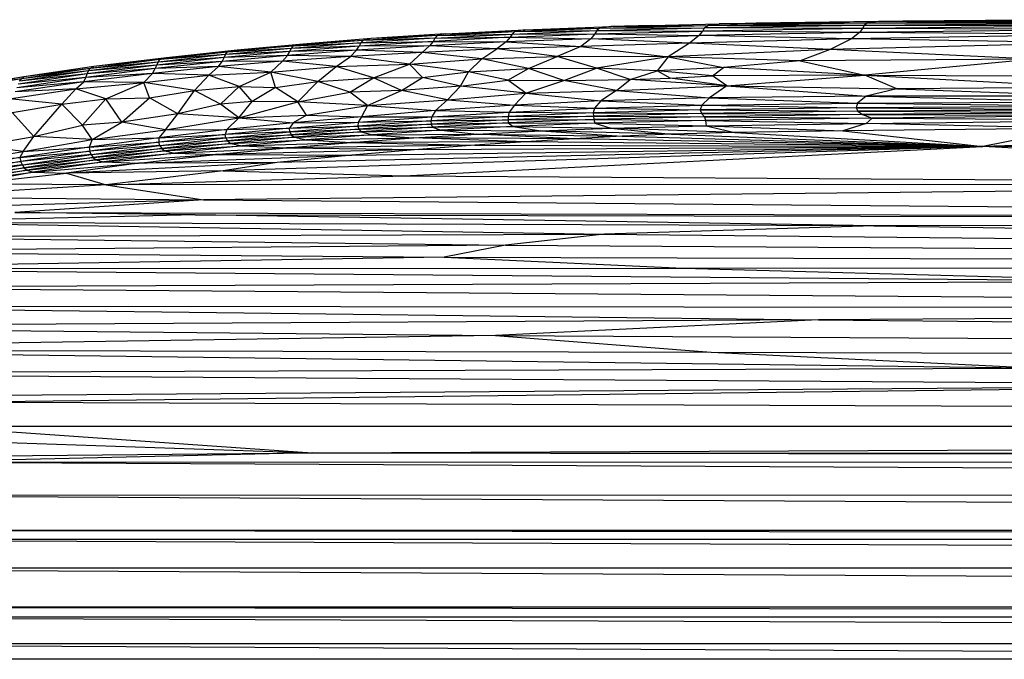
# Paper-space layout '_Inferior' of a CAD drawing. Header units: millimetres. Extents: x -124 to 674, y -133 to 0.
# Tile 4 of 9: x 39 to 118, y -52 to -1. Entities that reach past the tile are written whole.
import ezdxf

# ---------------------------------------------------------------- set-up
doc = ezdxf.new("R2010")
doc.units = ezdxf.units.MM

psp = doc.layouts.new('_Inferior')

# ---------------------------------------------------------------- linework, layer by layer
at = {"color": 7, "linetype": 'Continuous', "lineweight": 25}
for p, q in [((107.719, -0.769), (95.151, -0.938)), ((109.906, -0.729), (98.142, -0.876)), ((107.719, -0.769), (98.142, -0.876)), ((126.668, -0.721), (107.018, -0.889)), ((107.719, -0.769), (107.018, -0.889)), ((126.709, -0.61), (107.719, -0.769)), ((126.668, -0.721), (107.719, -0.769)), ((109.906, -0.729), (107.719, -0.769)), ((125.992, -0.601), (109.906, -0.729)), ((126.709, -0.61), (109.906, -0.729)), ((72.501, -1.884), (78.732, -1.554)), ((73.181, -1.732), (79.55, -1.406)), ((73.181, -1.732), (78.732, -1.554)), ((78.537, -1.753), (85.332, -1.481)), ((78.732, -1.554), (78.537, -1.753)), ((78.732, -1.554), (85.556, -1.285)), ((79.55, -1.406), (78.732, -1.554)), ((78.732, -1.554), (85.332, -1.481)), ((79.55, -1.406), (86.475, -1.144)), ((79.55, -1.406), (85.556, -1.285)), ((85.332, -1.481), (85.185, -1.746)), ((85.185, -1.746), (93.849, -1.514)), ((85.332, -1.481), (93.991, -1.258)), ((85.556, -1.285), (85.332, -1.481)), ((85.332, -1.481), (93.849, -1.514)), ((85.556, -1.285), (94.235, -1.069)), ((86.475, -1.144), (85.556, -1.285)), ((85.556, -1.285), (93.991, -1.258)), ((86.475, -1.144), (95.151, -0.938)), ((89.725, -1.061), (86.475, -1.144)), ((86.475, -1.144), (94.235, -1.069)), ((89.725, -1.061), (95.151, -0.938)), ((93.551, -1.884), (93.849, -1.514)), ((93.849, -1.514), (93.991, -1.258)), ((106.666, -1.31), (93.849, -1.514)), ((106.44, -1.637), (93.849, -1.514)), ((93.991, -1.258), (94.235, -1.069)), ((106.797, -1.071), (93.991, -1.258)), ((106.666, -1.31), (93.991, -1.258)), ((107.018, -0.889), (94.235, -1.069)), ((94.235, -1.069), (95.151, -0.938)), ((106.797, -1.071), (94.235, -1.069)), ((95.151, -0.938), (98.142, -0.876)), ((107.018, -0.889), (95.151, -0.938)), ((106.666, -1.31), (106.44, -1.637)), ((126.342, -1.407), (106.44, -1.637)), ((106.797, -1.071), (106.666, -1.31)), ((126.456, -1.125), (106.666, -1.31)), ((126.342, -1.407), (106.666, -1.31)), ((107.018, -0.889), (106.797, -1.071)), ((126.558, -0.897), (106.797, -1.071)), ((126.456, -1.125), (106.797, -1.071)), ((126.558, -0.897), (107.018, -0.889)), ((66.551, -2.272), (60.957, -2.71)), ((67.206, -2.12), (61.751, -2.559)), ((66.551, -2.272), (61.751, -2.559)), ((72.182, -2.343), (66.251, -2.723)), ((72.328, -2.083), (66.382, -2.47)), ((66.551, -2.272), (66.382, -2.47)), ((66.382, -2.47), (72.182, -2.343)), ((72.501, -1.884), (66.551, -2.272)), ((72.328, -2.083), (66.551, -2.272)), ((67.206, -2.12), (66.551, -2.272)), ((73.181, -1.732), (67.206, -2.12)), ((72.501, -1.884), (67.206, -2.12)), ((72.182, -2.343), (71.896, -2.696)), ((78.387, -2.019), (72.182, -2.343)), ((72.328, -2.083), (72.182, -2.343)), ((72.182, -2.343), (78.058, -2.394)), ((72.328, -2.083), (78.537, -1.753)), ((72.501, -1.884), (72.328, -2.083)), ((72.328, -2.083), (78.387, -2.019)), ((73.181, -1.732), (72.501, -1.884)), ((72.501, -1.884), (78.537, -1.753)), ((78.387, -2.019), (78.058, -2.394)), ((84.858, -2.135), (78.058, -2.394)), ((78.387, -2.019), (85.185, -1.746)), ((78.537, -1.753), (78.387, -2.019)), ((78.387, -2.019), (84.858, -2.135)), ((78.537, -1.753), (85.185, -1.746)), ((84.858, -2.135), (84.036, -2.746)), ((85.185, -1.746), (84.858, -2.135)), ((84.858, -2.135), (93.551, -1.884)), ((92.768, -2.494), (84.858, -2.135)), ((85.185, -1.746), (93.551, -1.884)), ((93.551, -1.884), (92.768, -2.494)), ((105.787, -2.15), (92.768, -2.494)), ((106.44, -1.637), (93.551, -1.884)), ((105.787, -2.15), (93.551, -1.884)), ((105.787, -2.15), (104.072, -2.993)), ((106.44, -1.637), (105.787, -2.15)), ((126.051, -1.795), (105.787, -2.15)), ((124.893, -2.481), (105.787, -2.15)), ((126.051, -1.795), (106.44, -1.637)), ((56.459, -3.056), (50.771, -3.656)), ((60.671, -3.156), (55.395, -3.648)), ((60.788, -2.907), (55.503, -3.403)), ((60.671, -3.156), (55.503, -3.403)), ((60.957, -2.71), (55.658, -3.206)), ((60.788, -2.907), (55.658, -3.206)), ((56.459, -3.056), (55.658, -3.206)), ((61.751, -2.559), (56.459, -3.056)), ((56.459, -3.056), (60.957, -2.71)), ((66.027, -3.06), (60.497, -3.474)), ((60.497, -3.474), (60.671, -3.156)), ((66.251, -2.723), (60.671, -3.156)), ((60.671, -3.156), (60.788, -2.907)), ((66.027, -3.06), (60.671, -3.156)), ((66.382, -2.47), (60.788, -2.907)), ((60.957, -2.71), (60.788, -2.907)), ((66.251, -2.723), (60.788, -2.907)), ((60.957, -2.71), (66.382, -2.47)), ((61.751, -2.559), (60.957, -2.71)), ((65.539, -3.567), (66.027, -3.06)), ((71.896, -2.696), (66.027, -3.06)), ((66.027, -3.06), (66.251, -2.723)), ((71.315, -3.232), (66.027, -3.06)), ((66.382, -2.47), (66.251, -2.723)), ((71.896, -2.696), (66.251, -2.723)), ((71.315, -3.232), (71.896, -2.696)), ((77.308, -2.942), (71.315, -3.232)), ((78.058, -2.394), (71.896, -2.696)), ((77.308, -2.942), (71.896, -2.696)), ((76.094, -3.744), (77.308, -2.942)), ((78.058, -2.394), (77.308, -2.942)), ((84.036, -2.746), (77.308, -2.942)), ((82.138, -3.568), (77.308, -2.942)), ((78.058, -2.394), (84.036, -2.746)), ((84.036, -2.746), (82.138, -3.568)), ((92.768, -2.494), (84.036, -2.746)), ((84.036, -2.746), (91.052, -3.59)), ((92.768, -2.494), (91.052, -3.59)), ((104.072, -2.993), (91.052, -3.59)), ((104.072, -2.993), (92.768, -2.494)), ((104.072, -2.993), (101.67, -3.918)), ((124.893, -2.481), (104.072, -2.993)), ((120.515, -3.777), (104.072, -2.993)), ((50.236, -3.805), (44.654, -4.52)), ((50.771, -3.656), (44.938, -4.371)), ((50.236, -3.805), (44.938, -4.371)), ((55.258, -3.951), (49.874, -4.537)), ((55.395, -3.648), (49.987, -4.245)), ((55.258, -3.951), (49.987, -4.245)), ((55.503, -3.403), (50.095, -4.002)), ((55.395, -3.648), (50.095, -4.002)), ((50.095, -4.002), (50.236, -3.805)), ((55.658, -3.206), (50.236, -3.805)), ((55.503, -3.403), (50.236, -3.805)), ((50.236, -3.805), (50.771, -3.656)), ((55.658, -3.206), (50.771, -3.656)), ((60.095, -3.938), (54.959, -4.372)), ((54.959, -4.372), (55.258, -3.951)), ((60.497, -3.474), (55.258, -3.951)), ((55.258, -3.951), (55.395, -3.648)), ((60.095, -3.938), (55.258, -3.951)), ((55.395, -3.648), (55.503, -3.403)), ((60.497, -3.474), (55.395, -3.648)), ((55.503, -3.403), (55.658, -3.206)), ((59.165, -4.808), (60.095, -3.938)), ((60.095, -3.938), (60.497, -3.474)), ((65.539, -3.567), (60.095, -3.938)), ((64.407, -4.363), (60.095, -3.938)), ((65.539, -3.567), (60.497, -3.474)), ((64.407, -4.363), (65.539, -3.567)), ((71.315, -3.232), (65.539, -3.567)), ((70.297, -4.169), (65.539, -3.567)), ((70.297, -4.169), (71.315, -3.232)), ((70.297, -4.169), (76.094, -3.744)), ((76.094, -3.744), (71.315, -3.232)), ((75.041, -4.788), (76.094, -3.744)), ((76.094, -3.744), (82.138, -3.568)), ((79.847, -4.537), (76.094, -3.744)), ((79.847, -4.537), (82.138, -3.568)), ((85.304, -4.507), (82.138, -3.568)), ((91.052, -3.59), (82.138, -3.568)), ((91.052, -3.59), (85.304, -4.507)), ((91.052, -3.59), (90.18, -4.707)), ((91.052, -3.59), (95.501, -4.441)), ((101.67, -3.918), (91.052, -3.59)), ((101.67, -3.918), (95.501, -4.441)), ((120.515, -3.777), (101.67, -3.918)), ((101.67, -3.918), (106.861, -5.071)), ((120.515, -3.777), (106.861, -5.071)), ((44.515, -4.718), (38.971, -5.542)), ((44.654, -4.52), (39.118, -5.343)), ((44.515, -4.718), (39.118, -5.343)), ((44.938, -4.371), (39.316, -5.193)), ((44.654, -4.52), (39.316, -5.193)), ((49.874, -4.537), (44.301, -5.246)), ((49.987, -4.245), (44.403, -4.961)), ((49.874, -4.537), (44.403, -4.961)), ((44.403, -4.961), (44.515, -4.718)), ((50.095, -4.002), (44.515, -4.718)), ((49.987, -4.245), (44.515, -4.718)), ((44.515, -4.718), (44.654, -4.52)), ((50.095, -4.002), (44.654, -4.52)), ((44.654, -4.52), (44.938, -4.371)), ((54.959, -4.372), (49.65, -4.919)), ((49.65, -4.919), (49.874, -4.537)), ((49.874, -4.537), (49.987, -4.245)), ((54.959, -4.372), (49.874, -4.537)), ((49.987, -4.245), (50.095, -4.002)), ((54.162, -5.054), (54.959, -4.372)), ((59.165, -4.808), (54.959, -4.372)), ((59.165, -4.808), (64.407, -4.363)), ((62.939, -5.572), (64.407, -4.363)), ((64.407, -4.363), (70.297, -4.169)), ((67.404, -5.261), (64.407, -4.363)), ((67.404, -5.261), (70.297, -4.169)), ((75.041, -4.788), (70.297, -4.169)), ((71.345, -5.244), (70.297, -4.169)), ((75.041, -4.788), (79.847, -4.537)), ((78.179, -5.47), (79.847, -4.537)), ((79.847, -4.537), (85.304, -4.507)), ((82.678, -5.483), (79.847, -4.537)), ((82.678, -5.483), (85.304, -4.507)), ((88.021, -5.403), (85.304, -4.507)), ((90.18, -4.707), (85.304, -4.507)), ((88.021, -5.403), (90.18, -4.707)), ((95.501, -4.441), (90.18, -4.707)), ((91.215, -5.311), (90.18, -4.707)), ((94.611, -5.101), (90.18, -4.707)), ((94.611, -5.101), (95.501, -4.441)), ((106.861, -5.071), (95.501, -4.441)), ((39.118, -5.343), (33.715, -6.27)), ((39.316, -5.193), (33.905, -6.12)), ((39.118, -5.343), (33.905, -6.12)), ((39.316, -5.193), (34.439, -6.023)), ((44.301, -5.246), (38.754, -6.065)), ((44.403, -4.961), (38.852, -5.784)), ((44.301, -5.246), (38.852, -5.784)), ((44.403, -4.961), (38.971, -5.542)), ((38.971, -5.542), (39.118, -5.343)), ((39.118, -5.343), (39.316, -5.193)), ((49.65, -4.919), (44.128, -5.601)), ((44.128, -5.601), (44.301, -5.246)), ((49.65, -4.919), (44.301, -5.246)), ((44.301, -5.246), (44.403, -4.961)), ((48.956, -5.637), (49.65, -4.919)), ((48.956, -5.637), (54.162, -5.054)), ((54.162, -5.054), (49.65, -4.919)), ((53.037, -6.294), (54.162, -5.054)), ((54.162, -5.054), (59.165, -4.808)), ((56.607, -5.966), (54.162, -5.054)), ((56.607, -5.966), (59.165, -4.808)), ((62.939, -5.572), (59.165, -4.808)), ((59.519, -6.04), (59.165, -4.808)), ((62.939, -5.572), (67.404, -5.261)), ((65.507, -6.429), (67.404, -5.261)), ((67.404, -5.261), (71.345, -5.244)), ((69.653, -6.303), (67.404, -5.261)), ((69.653, -6.303), (71.345, -5.244)), ((71.345, -5.244), (75.041, -4.788)), ((74.379, -5.94), (71.345, -5.244)), ((74.379, -5.94), (75.041, -4.788)), ((74.379, -5.94), (78.179, -5.47)), ((78.179, -5.47), (75.041, -4.788)), ((79.64, -6.493), (78.179, -5.47)), ((78.179, -5.47), (82.678, -5.483)), ((79.64, -6.493), (82.678, -5.483)), ((82.678, -5.483), (88.021, -5.403)), ((86.92, -6.295), (82.678, -5.483)), ((86.92, -6.295), (88.021, -5.403)), ((88.021, -5.403), (91.215, -5.311)), ((95.765, -5.925), (88.021, -5.403)), ((91.215, -5.311), (94.611, -5.101)), ((95.765, -5.925), (91.215, -5.311)), ((106.861, -5.071), (94.611, -5.101)), ((95.765, -5.925), (94.611, -5.101)), ((95.765, -5.925), (106.861, -5.071)), ((109.429, -6.159), (106.861, -5.071)), ((106.861, -5.071), (125.742, -6.05)), ((106.861, -5.071), (131.215, -5.139)), ((38.154, -6.956), (43.493, -6.156)), ((44.128, -5.601), (38.623, -6.398)), ((43.493, -6.156), (38.623, -6.398)), ((44.128, -5.601), (38.754, -6.065)), ((42.37, -7.377), (43.493, -6.156)), ((43.493, -6.156), (44.128, -5.601)), ((43.493, -6.156), (48.956, -5.637)), ((45.896, -6.973), (43.493, -6.156)), ((48.956, -5.637), (44.128, -5.601)), ((45.896, -6.973), (48.956, -5.637)), ((53.037, -6.294), (48.956, -5.637)), ((49.403, -6.888), (48.956, -5.637)), ((49.403, -6.888), (53.037, -6.294)), ((51.692, -8.166), (53.037, -6.294)), ((53.037, -6.294), (56.607, -5.966)), ((55.125, -7.398), (53.037, -6.294)), ((55.125, -7.398), (56.607, -5.966)), ((57.667, -7.176), (56.607, -5.966)), ((56.607, -5.966), (59.519, -6.04)), ((59.519, -6.04), (57.667, -7.176)), ((59.519, -6.04), (62.939, -5.572)), ((61.325, -7.203), (59.519, -6.04)), ((61.325, -7.203), (62.939, -5.572)), ((65.507, -6.429), (62.939, -5.572)), ((69.653, -6.303), (65.507, -6.429)), ((66.926, -7.507), (69.653, -6.303)), ((74.379, -5.94), (69.653, -6.303)), ((73.351, -7.05), (69.653, -6.303)), ((73.351, -7.05), (74.379, -5.94)), ((79.64, -6.493), (74.379, -5.94)), ((79.64, -6.493), (86.92, -6.295)), ((86.92, -6.295), (85.666, -7.131)), ((86.92, -6.295), (95.765, -5.925)), ((86.92, -6.295), (94.375, -6.881)), ((95.765, -5.925), (94.375, -6.881)), ((95.765, -5.925), (109.429, -6.159)), ((95.765, -5.925), (106.975, -6.758)), ((109.429, -6.159), (106.975, -6.758)), ((125.742, -6.05), (109.429, -6.159)), ((109.429, -6.159), (125.898, -6.736)), ((42.37, -7.377), (38.154, -6.956)), ((42.37, -7.377), (45.896, -6.973)), ((44.021, -9.09), (45.896, -6.973)), ((45.896, -6.973), (49.403, -6.888)), ((47.198, -8.843), (45.896, -6.973)), ((47.198, -8.843), (49.403, -6.888)), ((51.692, -8.166), (49.403, -6.888)), ((61.325, -7.203), (65.507, -6.429)), ((66.926, -7.507), (65.507, -6.429)), ((66.926, -7.507), (73.351, -7.05)), ((73.351, -7.05), (72.383, -7.904)), ((73.351, -7.05), (79.64, -6.493)), ((73.351, -7.05), (78.727, -7.471)), ((79.64, -6.493), (78.727, -7.471)), ((79.64, -6.493), (85.666, -7.131)), ((94.375, -6.881), (85.666, -7.131)), ((94.375, -6.881), (93.754, -7.471)), ((106.975, -6.758), (94.375, -6.881)), ((94.375, -6.881), (106.278, -7.301)), ((106.975, -6.758), (106.278, -7.301)), ((125.898, -6.736), (106.975, -6.758)), ((106.975, -6.758), (125.712, -7.205)), ((38.389, -8.061), (42.37, -7.377)), ((40.12, -9.991), (42.37, -7.377)), ((44.021, -9.09), (42.37, -7.377)), ((55.125, -7.398), (51.692, -8.166)), ((57.667, -7.176), (55.125, -7.398)), ((56.591, -8.483), (55.125, -7.398)), ((56.591, -8.483), (57.667, -7.176)), ((56.591, -8.483), (61.325, -7.203)), ((61.325, -7.203), (57.667, -7.176)), ((62.027, -8.268), (61.325, -7.203)), ((66.926, -7.507), (61.325, -7.203)), ((62.027, -8.268), (66.926, -7.507)), ((66.926, -7.507), (66.442, -8.4)), ((72.383, -7.904), (66.442, -8.4)), ((66.926, -7.507), (72.383, -7.904)), ((72.383, -7.904), (72.071, -8.418)), ((78.727, -7.471), (72.383, -7.904)), ((72.383, -7.904), (78.305, -8.034)), ((78.727, -7.471), (78.305, -8.034)), ((78.305, -8.034), (85.15, -7.717)), ((85.666, -7.131), (78.727, -7.471)), ((78.727, -7.471), (85.15, -7.717)), ((85.15, -7.717), (85.03, -8.088)), ((93.619, -7.856), (85.03, -8.088)), ((85.666, -7.131), (85.15, -7.717)), ((85.15, -7.717), (93.754, -7.471)), ((85.15, -7.717), (93.619, -7.856)), ((85.666, -7.131), (93.754, -7.471)), ((93.754, -7.471), (93.619, -7.856)), ((106.148, -7.681), (93.619, -7.856)), ((93.619, -7.856), (106.293, -7.963)), ((93.619, -7.856), (93.739, -8.138)), ((93.754, -7.471), (106.278, -7.301)), ((93.754, -7.471), (106.148, -7.681)), ((106.278, -7.301), (106.148, -7.681)), ((125.736, -7.558), (106.148, -7.681)), ((106.148, -7.681), (106.293, -7.963)), ((106.148, -7.681), (125.903, -7.83)), ((106.278, -7.301), (125.712, -7.205)), ((106.278, -7.301), (125.736, -7.558)), ((125.903, -7.83), (106.293, -7.963)), ((40.12, -9.991), (38.389, -8.061)), ((51.692, -8.166), (47.198, -8.843)), ((50.693, -9.45), (51.692, -8.166)), ((50.693, -9.45), (56.591, -8.483)), ((56.591, -8.483), (51.692, -8.166)), ((56.591, -8.483), (55.624, -9.424)), ((56.591, -8.483), (62.027, -8.268)), ((56.591, -8.483), (60.94, -8.89)), ((62.027, -8.268), (60.94, -8.89)), ((66.442, -8.4), (60.94, -8.89)), ((62.027, -8.268), (66.442, -8.4)), ((66.442, -8.4), (66.167, -8.849)), ((66.167, -8.849), (72.071, -8.418)), ((66.442, -8.4), (72.071, -8.418)), ((78.21, -8.383), (72.012, -8.739)), ((72.071, -8.418), (72.012, -8.739)), ((72.012, -8.739), (78.202, -8.647)), ((78.202, -8.647), (72.029, -8.993)), ((72.071, -8.418), (78.305, -8.034)), ((72.071, -8.418), (78.21, -8.383)), ((85.067, -8.363), (78.202, -8.647)), ((78.21, -8.383), (78.202, -8.647)), ((78.202, -8.647), (85.081, -8.621)), ((78.202, -8.647), (78.209, -8.895)), ((85.081, -8.621), (78.209, -8.895)), ((78.305, -8.034), (78.21, -8.383)), ((85.03, -8.088), (78.21, -8.383)), ((78.21, -8.383), (85.067, -8.363)), ((78.305, -8.034), (85.03, -8.088)), ((85.03, -8.088), (93.739, -8.138)), ((85.03, -8.088), (85.067, -8.363)), ((93.739, -8.138), (85.067, -8.363)), ((85.067, -8.363), (93.977, -8.399)), ((85.067, -8.363), (85.081, -8.621)), ((93.977, -8.399), (85.081, -8.621)), ((85.081, -8.621), (94.049, -8.708)), ((85.081, -8.621), (85.184, -8.92)), ((106.293, -7.963), (93.739, -8.138)), ((93.739, -8.138), (106.681, -8.214)), ((93.739, -8.138), (93.977, -8.399)), ((106.681, -8.214), (93.977, -8.399)), ((93.977, -8.399), (107.432, -8.509)), ((93.977, -8.399), (94.049, -8.708)), ((107.432, -8.509), (94.049, -8.708)), ((106.293, -7.963), (106.681, -8.214)), ((106.293, -7.963), (126.097, -8.064)), ((126.097, -8.064), (106.681, -8.214)), ((106.681, -8.214), (107.432, -8.509)), ((106.681, -8.214), (126.438, -8.312)), ((107.432, -8.509), (106.971, -8.935)), ((106.971, -8.935), (129.277, -8.682)), ((126.438, -8.312), (107.432, -8.509)), ((107.432, -8.509), (129.277, -8.682)), ((40.12, -9.991), (44.021, -9.09)), ((47.198, -8.843), (44.021, -9.09)), ((44.815, -10.223), (44.021, -9.09)), ((44.815, -10.223), (47.198, -8.843)), ((44.815, -10.223), (50.693, -9.45)), ((50.693, -9.45), (47.198, -8.843)), ((55.624, -9.424), (50.165, -10.091)), ((50.693, -9.45), (50.165, -10.091)), ((50.693, -9.45), (55.624, -9.424)), ((60.663, -9.313), (55.479, -9.826)), ((55.624, -9.424), (55.479, -9.826)), ((60.94, -8.89), (55.624, -9.424)), ((55.624, -9.424), (60.663, -9.313)), ((60.663, -9.313), (66.167, -8.849)), ((60.94, -8.89), (60.663, -9.313)), ((60.663, -9.313), (66.145, -9.149)), ((60.686, -9.601), (60.663, -9.313)), ((66.145, -9.149), (60.686, -9.601)), ((60.686, -9.601), (66.212, -9.395)), ((66.212, -9.395), (60.792, -9.841)), ((60.94, -8.89), (66.167, -8.849)), ((72.012, -8.739), (66.145, -9.149)), ((66.167, -8.849), (66.145, -9.149)), ((66.145, -9.149), (72.029, -8.993)), ((66.145, -9.149), (66.212, -9.395)), ((66.167, -8.849), (72.012, -8.739)), ((72.029, -8.993), (66.212, -9.395)), ((66.212, -9.395), (72.136, -9.228)), ((66.212, -9.395), (66.414, -9.618)), ((72.136, -9.228), (66.414, -9.618)), ((66.414, -9.618), (72.842, -9.48)), ((72.842, -9.48), (67.307, -9.843)), ((72.012, -8.739), (72.029, -8.993)), ((72.029, -8.993), (78.209, -8.895)), ((72.029, -8.993), (72.136, -9.228)), ((78.209, -8.895), (72.136, -9.228)), ((72.136, -9.228), (78.625, -9.172)), ((72.136, -9.228), (72.842, -9.48)), ((78.625, -9.172), (72.842, -9.48)), ((72.842, -9.48), (80.838, -9.524)), ((72.842, -9.48), (75.704, -9.788)), ((78.209, -8.895), (85.184, -8.92)), ((78.209, -8.895), (78.625, -9.172)), ((85.184, -8.92), (78.625, -9.172)), ((78.625, -9.172), (86.465, -9.308)), ((78.625, -9.172), (80.838, -9.524)), ((80.838, -9.524), (86.465, -9.308)), ((94.049, -8.708), (85.184, -8.92)), ((85.184, -8.92), (94.119, -9.126)), ((85.184, -8.92), (86.465, -9.308)), ((86.465, -9.308), (94.119, -9.126)), ((96.416, -9.671), (86.465, -9.308)), ((86.465, -9.308), (91.341, -9.807)), ((94.049, -8.708), (106.971, -8.935)), ((94.049, -8.708), (94.119, -9.126)), ((94.119, -9.126), (106.971, -8.935)), ((94.119, -9.126), (105.076, -9.534)), ((94.119, -9.126), (96.416, -9.671)), ((106.971, -8.935), (105.076, -9.534)), ((123.747, -9.328), (105.076, -9.534)), ((123.747, -9.328), (106.971, -8.935)), ((174.895, -8.962), (116.33, -10.805)), ((123.747, -9.328), (116.33, -10.805)), ((35.872, -10.743), (40.12, -9.991)), ((39.256, -11.194), (40.12, -9.991)), ((39.256, -11.194), (44.815, -10.223)), ((44.815, -10.223), (40.12, -9.991)), ((50.165, -10.091), (44.57, -10.842)), ((44.815, -10.223), (44.57, -10.842)), ((44.815, -10.223), (50.165, -10.091)), ((55.479, -9.826), (50.154, -10.439)), ((50.165, -10.091), (50.154, -10.439)), ((55.546, -10.105), (50.154, -10.439)), ((50.165, -10.091), (55.479, -9.826)), ((50.252, -10.711), (55.546, -10.105)), ((60.686, -9.601), (55.479, -9.826)), ((55.546, -10.105), (55.479, -9.826)), ((55.546, -10.105), (60.686, -9.601)), ((55.546, -10.105), (60.792, -9.841)), ((55.546, -10.105), (55.672, -10.343)), ((60.792, -9.841), (55.672, -10.343)), ((55.672, -10.343), (61.045, -10.055)), ((61.045, -10.055), (55.934, -10.549)), ((55.934, -10.549), (62.012, -10.255)), ((62.012, -10.255), (56.865, -10.731)), ((60.686, -9.601), (60.792, -9.841)), ((60.792, -9.841), (66.414, -9.618)), ((60.792, -9.841), (61.045, -10.055)), ((66.414, -9.618), (61.045, -10.055)), ((61.045, -10.055), (67.307, -9.843)), ((61.045, -10.055), (62.012, -10.255)), ((67.307, -9.843), (62.012, -10.255)), ((62.012, -10.255), (70.619, -10.101)), ((62.012, -10.255), (65.568, -10.462)), ((65.568, -10.462), (70.619, -10.101)), ((66.414, -9.618), (67.307, -9.843)), ((67.307, -9.843), (75.704, -9.788)), ((67.307, -9.843), (70.619, -10.101)), ((70.619, -10.101), (75.704, -9.788)), ((83.519, -10.169), (70.619, -10.101)), ((79.604, -10.404), (70.619, -10.101)), ((75.704, -9.788), (80.838, -9.524)), ((75.704, -9.788), (87.355, -9.97)), ((83.519, -10.169), (75.704, -9.788)), ((83.519, -10.169), (79.604, -10.404)), ((91.341, -9.807), (80.838, -9.524)), ((80.838, -9.524), (87.355, -9.97)), ((87.355, -9.97), (83.519, -10.169)), ((116.33, -10.805), (83.519, -10.169)), ((91.341, -9.807), (87.355, -9.97)), ((87.355, -9.97), (116.33, -10.805)), ((96.416, -9.671), (91.341, -9.807)), ((91.341, -9.807), (116.33, -10.805)), ((105.076, -9.534), (96.416, -9.671)), ((96.416, -9.671), (116.33, -10.805)), ((105.076, -9.534), (116.33, -10.805)), ((283.737, -9.545), (116.33, -10.805)), ((39.256, -11.194), (35.872, -10.743)), ((44.57, -10.842), (39.001, -11.688)), ((39.256, -11.194), (44.57, -10.842)), ((44.57, -10.842), (50.154, -10.439)), ((44.57, -10.842), (44.615, -11.167)), ((50.154, -10.439), (44.615, -11.167)), ((50.252, -10.711), (44.615, -11.167)), ((44.732, -11.435), (50.252, -10.711)), ((44.732, -11.435), (50.39, -10.947)), ((50.39, -10.947), (44.88, -11.672)), ((50.252, -10.711), (50.154, -10.439)), ((50.252, -10.711), (55.672, -10.343)), ((50.252, -10.711), (50.39, -10.947)), ((55.672, -10.343), (50.39, -10.947)), ((50.39, -10.947), (55.934, -10.549)), ((50.39, -10.947), (50.639, -11.151)), ((55.934, -10.549), (50.639, -11.151)), ((50.639, -11.151), (56.865, -10.731)), ((56.865, -10.731), (51.451, -11.319)), ((51.451, -11.319), (60.406, -10.896)), ((54.701, -11.448), (60.406, -10.896)), ((71.015, -11.031), (54.701, -11.448)), ((116.33, -10.805), (55.315, -12.737)), ((55.672, -10.343), (55.934, -10.549)), ((55.934, -10.549), (56.865, -10.731)), ((56.865, -10.731), (65.568, -10.462)), ((56.865, -10.731), (60.406, -10.896)), ((116.33, -10.805), (59.653, -12.067)), ((60.406, -10.896), (65.568, -10.462)), ((75.535, -10.681), (60.406, -10.896)), ((60.406, -10.896), (71.015, -11.031)), ((79.604, -10.404), (65.568, -10.462)), ((65.568, -10.462), (75.535, -10.681)), ((65.653, -11.488), (116.33, -10.805)), ((71.015, -11.031), (65.653, -11.488)), ((69.839, -13.153), (116.33, -10.805)), ((75.535, -10.681), (71.015, -11.031)), ((71.015, -11.031), (116.33, -10.805)), ((79.604, -10.404), (75.535, -10.681)), ((75.535, -10.681), (116.33, -10.805)), ((116.33, -10.805), (79.604, -10.404)), ((394.207, -11.064), (116.33, -10.805)), ((173.426, -13.803), (116.33, -10.805)), ((39.001, -11.688), (33.551, -12.632)), ((33.627, -12.123), (39.256, -11.194)), ((33.627, -12.123), (39.001, -11.688)), ((39.001, -11.688), (44.615, -11.167)), ((39.256, -11.194), (39.001, -11.688)), ((39.001, -11.688), (39.073, -11.999)), ((44.615, -11.167), (39.073, -11.999)), ((44.732, -11.435), (39.073, -11.999)), ((39.201, -12.267), (44.732, -11.435)), ((39.201, -12.267), (44.88, -11.672)), ((44.88, -11.672), (39.356, -12.504)), ((44.732, -11.435), (44.615, -11.167)), ((44.732, -11.435), (44.88, -11.672)), ((44.88, -11.672), (50.639, -11.151)), ((44.88, -11.672), (45.108, -11.873)), ((50.639, -11.151), (45.108, -11.873)), ((45.108, -11.873), (51.451, -11.319)), ((51.451, -11.319), (45.756, -12.034)), ((45.756, -12.034), (54.701, -11.448)), ((48.536, -12.135), (54.701, -11.448)), ((48.536, -12.135), (65.653, -11.488)), ((50.639, -11.151), (51.451, -11.319)), ((51.451, -11.319), (54.701, -11.448)), ((54.701, -11.448), (65.653, -11.488)), ((65.653, -11.488), (59.653, -12.067)), ((33.551, -12.632), (39.073, -11.999)), ((39.073, -11.999), (33.651, -12.932)), ((39.201, -12.267), (33.651, -12.932)), ((33.758, -13.205), (39.201, -12.267)), ((33.758, -13.205), (39.356, -12.504)), ((39.356, -12.504), (33.922, -13.444)), ((39.201, -12.267), (39.073, -11.999)), ((39.201, -12.267), (39.356, -12.504)), ((39.356, -12.504), (45.108, -11.873)), ((39.356, -12.504), (39.567, -12.705)), ((45.108, -11.873), (39.567, -12.705)), ((39.567, -12.705), (45.756, -12.034)), ((45.756, -12.034), (40.08, -12.862)), ((40.08, -12.862), (48.536, -12.135)), ((59.653, -12.067), (42.753, -12.945)), ((48.536, -12.135), (42.753, -12.945)), ((45.108, -11.873), (45.756, -12.034)), ((45.756, -12.034), (48.536, -12.135)), ((59.653, -12.067), (48.536, -12.135)), ((59.653, -12.067), (55.315, -12.737)), ((33.922, -13.444), (39.567, -12.705)), ((39.567, -12.705), (34.164, -13.64)), ((34.164, -13.64), (40.08, -12.862)), ((40.08, -12.862), (34.911, -13.797)), ((34.911, -13.797), (42.753, -12.945)), ((39.567, -12.705), (40.08, -12.862)), ((40.08, -12.862), (42.753, -12.945)), ((55.315, -12.737), (42.753, -12.945)), ((42.753, -12.945), (45.924, -13.873)), ((55.315, -12.737), (45.924, -13.873)), ((45.924, -13.873), (69.839, -13.153)), ((55.315, -12.737), (69.839, -13.153)), ((69.839, -13.153), (173.426, -13.803)), ((45.924, -13.873), (30.386, -14.836)), ((45.924, -13.873), (34.911, -13.797)), ((173.426, -13.803), (45.924, -13.873)), ((45.924, -13.873), (53.757, -15.068)), ((173.426, -13.803), (53.757, -15.068)), ((30.386, -14.836), (53.757, -15.068)), ((53.757, -15.068), (25.653, -15.898)), ((53.757, -15.068), (38.586, -16.083)), ((53.757, -15.068), (238.9, -16.638)), ((53.078, -16.285), (28.283, -16.884)), ((38.586, -16.083), (238.9, -16.638)), ((53.078, -16.285), (38.586, -16.083)), ((53.078, -16.285), (238.9, -16.638)), ((107.571, -17.18), (53.078, -16.285)), ((107.571, -17.18), (28.283, -16.884)), ((28.283, -16.884), (85.943, -17.839)), ((107.571, -17.18), (85.943, -17.839)), ((238.9, -16.638), (107.571, -17.18)), ((107.571, -17.18), (337.731, -20.442)), ((22.663, -18.036), (85.943, -17.839)), ((22.663, -18.036), (78.003, -18.708)), ((85.943, -17.839), (78.003, -18.708)), ((85.943, -17.839), (337.731, -20.442)), ((78.003, -18.708), (18.147, -19.245)), ((78.003, -18.708), (73.086, -19.682)), ((78.003, -18.708), (337.731, -20.442)), ((73.086, -19.682), (16.945, -20.623)), ((18.147, -19.245), (73.086, -19.682)), ((73.086, -19.682), (337.731, -20.442)), ((73.086, -19.682), (92.271, -20.566)), ((92.271, -20.566), (337.731, -20.442)), ((16.945, -20.623), (92.271, -20.566)), ((16.945, -20.623), (130.233, -21.609)), ((92.271, -20.566), (130.233, -21.609)), ((17.058, -22.111), (130.233, -21.609)), ((235.797, -23.847), (17.058, -22.111)), ((235.797, -23.847), (12.194, -23.61)), ((12.194, -23.61), (103.144, -24.728)), ((235.797, -23.847), (103.144, -24.728)), ((103.144, -24.728), (5.818, -25.255)), ((5.818, -25.255), (77.199, -25.97)), ((103.144, -24.728), (77.199, -25.97)), ((103.144, -24.728), (539.34, -28.709)), ((77.199, -25.97), (4.221, -27.092)), ((77.199, -25.97), (539.34, -28.709)), ((77.199, -25.97), (94.525, -27.329)), ((4.221, -27.092), (94.525, -27.329)), ((4.221, -27.092), (121.096, -28.606)), ((94.525, -27.329), (539.34, -28.709)), ((94.525, -27.329), (121.096, -28.606)), ((2.651, -29.014), (121.096, -28.606)), ((2.651, -29.014), (149.248, -29.938)), ((1.338, -31.035), (149.248, -29.938)), ((33.765, -31.317), (149.248, -29.938)), ((33.765, -31.317), (545.915, -33.274)), ((0.786, -33.299), (62.467, -35.414)), ((545.915, -33.274), (32.152, -33.284)), ((32.152, -33.284), (62.467, -35.414)), ((62.467, -35.414), (545.915, -33.274)), ((0.662, -35.961), (62.467, -35.414)), ((62.467, -35.414), (29.826, -36.16)), ((62.467, -35.414), (545.965, -35.635)), ((62.467, -35.414), (545.971, -35.953)), ((29.826, -36.16), (545.971, -35.953)), ((29.826, -36.16), (546.022, -38.734)), ((14.767, -38.808), (546.022, -38.734)), ((14.767, -38.808), (546.067, -41.624)), ((10.523, -41.611), (546.067, -41.624)), ((10.523, -41.611), (546.077, -42.311)), ((7.352, -42.345), (546.077, -42.311)), ((7.352, -42.345), (546.108, -44.637)), ((4.504, -44.661), (546.108, -44.637)), ((4.504, -44.661), (546.143, -47.788)), ((2.526, -47.785), (546.143, -47.788)), ((2.526, -47.785), (546.151, -48.577)), ((1.852, -48.582), (546.151, -48.577)), ((1.852, -48.582), (546.171, -50.731)), ((1.207, -50.733), (546.171, -50.731)), ((1.207, -50.733), (246.418, -52)), ((523, -52), (27, -52))]:
    psp.add_line(p, q, dxfattribs=at)

doc.saveas('drawing.dxf')
